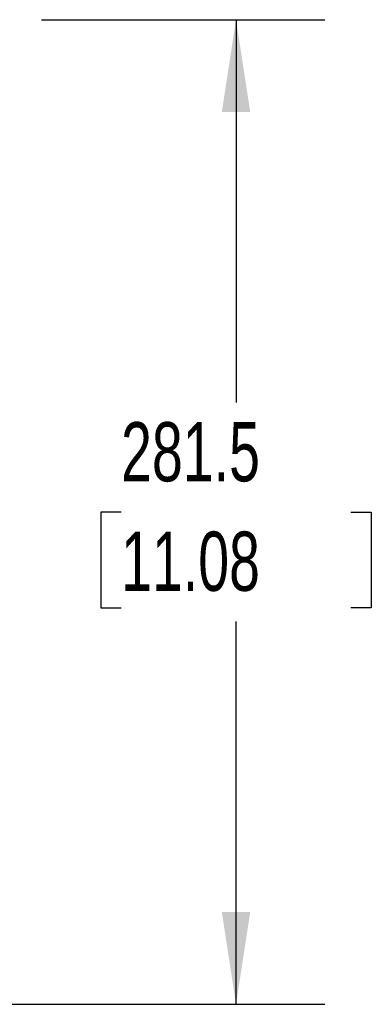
# Model space of a CAD drawing. Header units: millimetres. Extents: x 0 to 2235, y 0 to 1727.
# Tile 17 of 37: x 809 to 910, y 1153 to 1435. Entities that reach past the tile are written whole.
import ezdxf

# ---------------------------------------------------------------- set-up
doc = ezdxf.new("R2010")
doc.units = ezdxf.units.MM
doc.header["$LTSCALE"] = 8
doc.layers.add('DIMENSIONS', color=140, linetype='Continuous', lineweight=25)
doc.styles.add('SLDTEXTSTYLE0', font='TXT', dxfattribs={"width": 0.7})
doc.dimstyles.new('SLDDIMSTYLE3', dxfattribs={"dimtxt": 17.264063, "dimasz": 26.416, "dimexe": 0, "dimexo": 0.0625, "dimgap": 4.316016, "dimtad": 0, "dimtih": 1, "dimtoh": 1, "dimrnd": 1e-09, "dimzin": 12, "dimdsep": 46, "dimtxsty": 'SLDTEXTSTYLE0', "dimsah": 1, "dimcen": 0.09, "dimadec": 0, "dimazin": 3, "dimtfac": 1, "dimtofl": 0, "dimtmove": 0, "dimatfit": 3, "dimfxl": 0, "dimfrac": 2, "dimtolj": 1, "dimtzin": 12, "dimarcsym": 0})

# ---------------------------------------------------------------- blocks, each defined once
blk = doc.blocks.new('_D_9')
at = {"layer": 'DIMENSIONS'}
for p, q in [((815.54, 1434.74), (896.46, 1434.74)), ((871.06, 1434.74), (871.06, 1325.3)), ((838.23, 1293.99), (832.43, 1293.99)), ((832.43, 1293.99), (832.43, 1266.55)), ((903.89, 1293.99), (909.69, 1293.99)), ((909.69, 1293.99), (909.69, 1266.55)), ((832.43, 1266.55), (838.23, 1266.55)), ((909.69, 1266.55), (903.89, 1266.55)), ((871.06, 1153.24), (871.06, 1262.69)), ((800.54, 1153.24), (896.46, 1153.24))]:
    blk.add_line(p, q, dxfattribs=at)
for points in [[(871.06, 1434.74), (867, 1408.32), (875.12, 1408.32)], [(871.06, 1153.24), (875.12, 1179.66), (867, 1179.66)]]:
    blk.add_solid(points, dxfattribs=at)
at = {"layer": 'DIMENSIONS', "char_height": 16.933, "attachment_point": 1, "style": 'SLDTEXTSTYLE0'}
for s, insert in [('281.5', (838.23, 1319.68)), ('11.08', (838.23, 1288.38))]:
    blk.add_mtext(s, dxfattribs=dict(at, insert=insert))

msp = doc.modelspace()

# ---------------------------------------------------------------- dimensions: what is measured, and where the dimension line sits
at = {"layer": 'DIMENSIONS'}
dim = msp.add_linear_dim(base=(871.06, 1434.74), p1=(790.378, 1153.244), p2=(805.378, 1434.74), angle=90, dimstyle='SLDDIMSTYLE3', dxfattribs=at)
dim.commit()
dim.dimension.update_dxf_attribs({"geometry": '_D_9', "text_midpoint": (871.06, 1293.992), "dimtype": 160})

doc.saveas('drawing.dxf')
